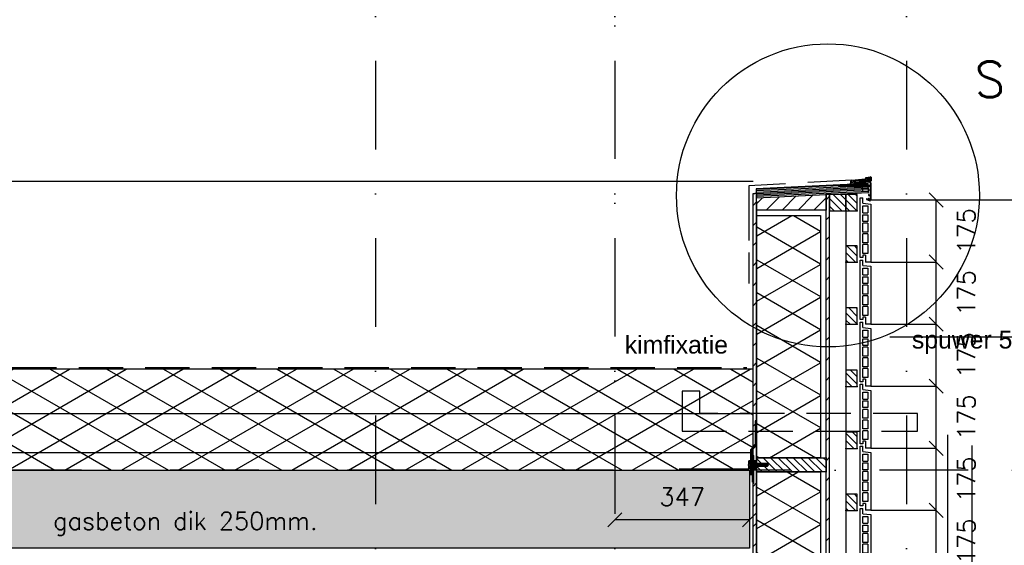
# Model space of a CAD drawing. Extents: x 151406 to 360561, y 44436 to 197234.
# Tile 44 of 57: x 164686 to 167463, y 106084 to 107566. Entities that reach past the tile are written whole.
import ezdxf
from ezdxf.enums import TextEntityAlignment as Align

# ---------------------------------------------------------------- set-up
doc = ezdxf.new("R2010")
doc.units = 0
doc.header["$LTSCALE"] = 20
doc.header["$MEASUREMENT"] = 0
doc.header["$PDSIZE"] = -1
for name, pattern in [('CENTER', [5.421053, 3.388158, -0.677632, 0.677632, -0.677632]), ('DASHDOT', [25, 12.5, -6.25, 0, -6.25]), ('DD1', [2.66667, 1.66667, -0.5, 0, -0.5]), ('HIDDEN', [9.375, 6.25, -3.125])]:
    doc.linetypes.add(name, pattern=pattern)
doc.layers.get('0').update_dxf_attribs({"linetype": 'CONTINUOUS'})
doc.layers.get('DEFPOINTS').update_dxf_attribs({"linetype": 'CONTINUOUS'})
for name, color, linetype in [('_DETAILNUMMERS', 4, 'CONTINUOUS'), ('_DETAILNUMMERSTEKST', 4, 'CONTINUOUS'), ('A--A21--_F-23-', 9, 'CONTINUOUS'), ('A--A23--_F--3-', 9, 'CONTINUOUS'), ('A--A25--_F--3-', 9, 'CONTINUOUS'), ('A--A42--_F--3-', 9, 'CONTINUOUS'), ('A--A42--_F-23-', 9, 'CONTINUOUS'), ('A--L13D3_VLOEREN', 3, 'CONTINUOUS'), ('A--L21--', 3, 'CONTINUOUS'), ('A--L21--_F-23-', 4, 'CONTINUOUS'), ('A--L21D1_BUITENWAND', 1, 'CONTINUOUS'), ('A--L21D2_BUITENWAND', 2, 'CONTINUOUS'), ('A--L21D3_BUITENWAND', 3, 'CONTINUOUS'), ('A--L21DC1_BUITENWAND', 1, 'HIDDEN'), ('A--L25--', 7, 'CONTINUOUS'), ('A--L25--_F-23-', 7, 'CONTINUOUS'), ('A--L27DC4_DAKEN', 4, 'HIDDEN'), ('A--L31--', 2, 'CONTINUOUS'), ('A--L35--', 7, 'CONTINUOUS'), ('A--L35--_F-23-', 7, 'CONTINUOUS'), ('A--L351-_F-23-', 7, 'CONTINUOUS'), ('A--L42--', 7, 'CONTINUOUS'), ('A--L42--_F--3-', 7, 'CONTINUOUS'), ('A--L42--_F-23-', 7, 'CONTINUOUS'), ('A--L47', 7, 'CONTINUOUS'), ('A--M$1A-_F123-', 1, 'CONTINUOUS'), ('A--T$1A-_F123_20', 1, 'CONTINUOUS'), ('A--T01A-25_TEKST', 2, 'CONTINUOUS'), ('STRAMIEN', 8, 'DD1'), ('X--LR---_CP', 7, 'CONTINUOUS')]:
    doc.layers.add(name, color=color, linetype=linetype)
doc.styles.add('ALFA-0_25', font='ROMANS')
doc.styles.add('EB2', font='ARIAL.TTF')
doc.styles.add('HIEMSTRA', font='romans.shx')
doc.dimstyles.new('STANDARD$0', dxfattribs={"dimscale": 50, "dimtxt": 2.5, "dimasz": 2, "dimexe": 2, "dimexo": 0, "dimgap": 2, "dimtad": 1, "dimdec": 0, "dimzin": 0, "dimdsep": 46, "dimtxsty": 'ALFA-0_25', "dimblk1": 'OBLIQUE', "dimblk2": 'OBLIQUE', "dimsah": 1, "dimcen": -3, "dimdle": 2, "dimclrd": 1, "dimclre": 1, "dimclrt": 2, "dimadec": 0, "dimazin": 0, "dimtfac": 0.666667, "dimtofl": 0, "dimtmove": 2, "dimatfit": 3, "dimldrblk": 'OBLIQUE', "dimfxl": 0, "dimtvp": 0.833333, "dimtolj": 1, "dimtzin": 0, "dimarcsym": 0})
pattern_1 = [(45, (0, 0), (-10.6066, 10.6066), [])]

# ---------------------------------------------------------------- blocks, each defined once
blk = doc.blocks.new('_OBLIQUE')
at = {"color": 0, "linetype": 'ByBlock'}
blk.add_line((-0.5, -0.5), (0.5, 0.5), dxfattribs=at)
blk = doc.blocks.new('*D261')
at = {"color": 1, "linetype": 'ByBlock'}
for p, q in [((167086.2, 106182.9), (167270.8, 106182.9)), ((167270.8, 106007.9), (167270.8, 106182.9)), ((167086.2, 106007.9), (167270.8, 106007.9))]:
    blk.add_line(p, q, dxfattribs=at)
at = {"layer": 'DEFPOINTS', "color": 0, "linetype": 'ByBlock'}
for p in [(167086.2, 106182.9), (167270.8, 106182.9), (167086.2, 106007.9)]:
    blk.add_point(p, dxfattribs=at)
at = {"color": 1, "linetype": 'ByBlock', "xscale": 40, "yscale": 40, "zscale": 40}
for p, rotation in [((167270.8, 106182.9), 90), ((167270.8, 106007.9), 270)]:
    blk.add_blockref('_OBLIQUE', p, dxfattribs=dict(at, rotation=rotation))
at = {"color": 2, "linetype": 'ByBlock', "insert": (167355.8, 106095.4), "char_height": 50, "attachment_point": 5, "rotation": 90, "style": 'ALFA-0_25'}
blk.add_mtext('\\A1;175', dxfattribs=at)
blk = doc.blocks.new('*D262')
at = {"color": 1, "linetype": 'ByBlock'}
for p, q in [((167086.2, 106707.9), (167270.8, 106707.9)), ((167270.8, 106532.9), (167270.8, 106707.9)), ((167086.2, 106532.9), (167270.8, 106532.9))]:
    blk.add_line(p, q, dxfattribs=at)
at = {"layer": 'DEFPOINTS', "color": 0, "linetype": 'ByBlock'}
for p in [(167086.2, 106707.9), (167270.8, 106707.9), (167086.2, 106532.9)]:
    blk.add_point(p, dxfattribs=at)
at = {"color": 1, "linetype": 'ByBlock', "xscale": 40, "yscale": 40, "zscale": 40}
for p, rotation in [((167270.8, 106707.9), 90), ((167270.8, 106532.9), 270)]:
    blk.add_blockref('_OBLIQUE', p, dxfattribs=dict(at, rotation=rotation))
at = {"color": 2, "linetype": 'ByBlock', "insert": (167355.8, 106620.4), "char_height": 50, "attachment_point": 5, "rotation": 90, "style": 'ALFA-0_25'}
blk.add_mtext('\\A1;175', dxfattribs=at)
blk = doc.blocks.new('*D263')
at = {"color": 1, "linetype": 'ByBlock'}
for p, q in [((167086.2, 106357.9), (167270.8, 106357.9)), ((167270.8, 106182.9), (167270.8, 106357.9)), ((167086.2, 106182.9), (167270.8, 106182.9))]:
    blk.add_line(p, q, dxfattribs=at)
at = {"layer": 'DEFPOINTS', "color": 0, "linetype": 'ByBlock'}
for p in [(167086.2, 106357.9), (167270.8, 106357.9), (167086.2, 106182.9)]:
    blk.add_point(p, dxfattribs=at)
at = {"color": 1, "linetype": 'ByBlock', "xscale": 40, "yscale": 40, "zscale": 40}
for p, rotation in [((167270.8, 106357.9), 90), ((167270.8, 106182.9), 270)]:
    blk.add_blockref('_OBLIQUE', p, dxfattribs=dict(at, rotation=rotation))
at = {"color": 2, "linetype": 'ByBlock', "insert": (167355.8, 106270.4), "char_height": 50, "attachment_point": 5, "rotation": 90, "style": 'ALFA-0_25'}
blk.add_mtext('\\A1;175', dxfattribs=at)
blk = doc.blocks.new('*D264')
at = {"color": 1, "linetype": 'ByBlock'}
for p, q in [((167086.2, 106532.9), (167270.8, 106532.9)), ((167270.8, 106357.9), (167270.8, 106532.9)), ((167086.2, 106357.9), (167270.8, 106357.9))]:
    blk.add_line(p, q, dxfattribs=at)
at = {"layer": 'DEFPOINTS', "color": 0, "linetype": 'ByBlock'}
for p in [(167086.2, 106532.9), (167270.8, 106532.9), (167086.2, 106357.9)]:
    blk.add_point(p, dxfattribs=at)
at = {"color": 1, "linetype": 'ByBlock', "xscale": 40, "yscale": 40, "zscale": 40}
for p, rotation in [((167270.8, 106532.9), 90), ((167270.8, 106357.9), 270)]:
    blk.add_blockref('_OBLIQUE', p, dxfattribs=dict(at, rotation=rotation))
at = {"color": 2, "linetype": 'ByBlock', "insert": (167355.8, 106445.4), "char_height": 50, "attachment_point": 5, "rotation": 90, "style": 'ALFA-0_25'}
blk.add_mtext('\\A1;175', dxfattribs=at)
blk = doc.blocks.new('Q031612A')
at = {"layer": 'A--L35--_F-23-', "color": 1, "linetype": 'Continuous'}
for points in [[(0, 0), (0, 11), (-4.5, 11), (-5, 10.5), (-5, -10.5), (-4.5, -11), (0, -11), (0, -4.7), (-4.5, -4.7), (0, -4.7), (0, -11), (-4.5, -11), (-5, -10.5), (-5, -4.2), (-4.5, -4.7), (-5, -5.2)], [(-5, 4.4), (-4.5, 4.9), (-5, 5.4)], [(-4.5, 4.9), (0, 4.9), (0, -4.7)], [(1.7, 4.5), (0.6, -4.4)], [(0.6, 4.5), (0.6, -4.4)], [(3.2, 4.5), (2.1, -4.4)], [(4.7, 4.5), (3.6, -4.4)], [(6.2, 4.5), (5.1, -4.4)], [(7.7, 4.5), (6.6, -4.4)], [(9.2, 4.5), (8.1, -4.4)], [(10.7, 4.5), (9.6, -4.4)], [(12.3, 4.5), (11.2, -4.4)], [(13.8, 4.5), (12.7, -4.4)], [(15.3, 4.5), (14.2, -4.4)], [(16.8, 4.5), (15.7, -4.4)], [(18.3, 4.5), (17.2, -4.4)], [(19.8, 4.5), (18.7, -4.4)], [(21.3, 4.5), (20.2, -4.4)], [(22.8, 4.5), (21.7, -4.4)], [(24.3, 4.5), (23.2, -4.4)], [(25.9, 4.5), (24.8, -4.4)], [(27.4, 4.5), (26.3, -4.4)], [(28.9, 4.5), (27.8, -4.4)], [(30.4, 4.5), (29.3, -4.4)], [(31.9, 4.5), (30.8, -4.4)], [(33.4, 4.5), (32.3, -4.4)], [(34.9, 4.5), (33.8, -4.4)], [(36.4, 4.5), (35.3, -4.4)], [(37.9, 4.5), (36.8, -4.4)], [(39.5, 4.5), (38.4, -4.4)], [(41, 4.5), (39.9, -4.4)], [(42.5, 4.5), (41.4, -4.4)], [(44, 4.5), (42.9, -4.4)], [(45.5, 4.5), (44.4, -4.4)], [(47, 4.5), (45.9, -4.4)], [(47.6, -2.8), (47.5, -4.1)]]:
    blk.add_lwpolyline(points, dxfattribs=at)
blk.add_lwpolyline([(47.6, 4), (47.1, 4.5), (0, 4.5), (0, -4.4), (47.1, -4.4), (47.6, -3.9)], close=True, dxfattribs=at)
at = {"layer": 'A--L351-_F-23-', "color": 1, "linetype": 'DASHDOT'}
blk.add_lwpolyline([(-7.9, 0), (51.6, 0)], dxfattribs=at)
at = {"layer": 'X--LR---_CP', "color": 1, "linetype": 'DASHDOT'}
blk.add_point((0, 0), dxfattribs=at)
blk.add_point((0, 0), dxfattribs=at)
blk.add_point((0, 0), dxfattribs=at)
blk = doc.blocks.new('Q031611-')
at = {"layer": 'A--L35--_F-23-', "color": 1, "linetype": 'Continuous'}
for points in [[(5, 5.4), (5, 10.5), (4.5, 11), (0.5, 11), (0, 10.5), (0, 5.4), (0.5, 4.9), (4.5, 4.9), (5, 5.4), (5, 4.4), (4.5, 4.9), (5, 4.4), (5, -4.2), (4.5, -4.7), (0.5, -4.7), (0, -5.2), (0, -10.5), (0.5, -11), (4.5, -11), (5, -10.5), (5, -4.2), (4.5, -4.7), (5, -5.2), (4.5, -4.7), (0.5, -4.7), (0, -4.2), (0, -5.2), (0, 4.4), (0.5, 4.9), (0, 5.4), (0, 4.4)], [(0, 4.4), (0, -4.7)]]:
    blk.add_lwpolyline(points, dxfattribs=at)
at = {"layer": 'X--LR---_CP', "color": 1, "linetype": 'Continuous'}
blk.add_point((0, 0), dxfattribs=at)
blk.add_point((0, 0), dxfattribs=at)
blk.add_point((0, 0), dxfattribs=at)
blk = doc.blocks.new('*D267')
at = {"color": 1, "linetype": 'ByBlock'}
for p, q in [((167161, 107057.9), (167581.9, 107057.9)), ((167581.9, 105307.9), (167581.9, 107057.9)), ((167161, 105307.9), (167581.9, 105307.9))]:
    blk.add_line(p, q, dxfattribs=at)
at = {"layer": 'DEFPOINTS', "color": 0, "linetype": 'ByBlock'}
for p in [(167161, 107057.9), (167581.9, 107057.9), (167161, 105307.9)]:
    blk.add_point(p, dxfattribs=at)
at = {"color": 1, "linetype": 'ByBlock', "xscale": 40, "yscale": 40, "zscale": 40}
for p, rotation in [((167581.9, 107057.9), 90), ((167581.9, 105307.9), 270)]:
    blk.add_blockref('_OBLIQUE', p, dxfattribs=dict(at, rotation=rotation))
at = {"color": 2, "linetype": 'ByBlock', "insert": (167516.9, 106182.9), "char_height": 50, "attachment_point": 5, "rotation": 90, "style": 'ALFA-0_25'}
blk.add_mtext('\\A1;10 stenen a 175', dxfattribs=at)
blk = doc.blocks.new('*D268')
at = {"color": 1, "linetype": 'ByBlock'}
for p, q in [((167086.2, 106882.9), (167270.8, 106882.9)), ((167270.8, 106707.9), (167270.8, 106882.9)), ((167086.2, 106707.9), (167270.8, 106707.9))]:
    blk.add_line(p, q, dxfattribs=at)
at = {"layer": 'DEFPOINTS', "color": 0, "linetype": 'ByBlock'}
for p in [(167086.2, 106882.9), (167270.8, 106882.9), (167086.2, 106707.9)]:
    blk.add_point(p, dxfattribs=at)
at = {"color": 1, "linetype": 'ByBlock', "xscale": 40, "yscale": 40, "zscale": 40}
for p, rotation in [((167270.8, 106882.9), 90), ((167270.8, 106707.9), 270)]:
    blk.add_blockref('_OBLIQUE', p, dxfattribs=dict(at, rotation=rotation))
at = {"color": 2, "linetype": 'ByBlock', "insert": (167355.8, 106795.4), "char_height": 50, "attachment_point": 5, "rotation": 90, "style": 'ALFA-0_25'}
blk.add_mtext('\\A1;175', dxfattribs=at)
blk = doc.blocks.new('*D269')
at = {"color": 1, "linetype": 'ByBlock'}
for p, q in [((167086.2, 106707.9), (167270.8, 106707.9)), ((167270.8, 106532.9), (167270.8, 106707.9)), ((167086.2, 106532.9), (167270.8, 106532.9))]:
    blk.add_line(p, q, dxfattribs=at)
at = {"layer": 'DEFPOINTS', "color": 0, "linetype": 'ByBlock'}
for p in [(167086.2, 106707.9), (167270.8, 106707.9), (167086.2, 106532.9)]:
    blk.add_point(p, dxfattribs=at)
at = {"color": 1, "linetype": 'ByBlock', "xscale": 40, "yscale": 40, "zscale": 40}
for p, rotation in [((167270.8, 106707.9), 90), ((167270.8, 106532.9), 270)]:
    blk.add_blockref('_OBLIQUE', p, dxfattribs=dict(at, rotation=rotation))
at = {"color": 2, "linetype": 'ByBlock', "insert": (167355.8, 106620.4), "char_height": 50, "attachment_point": 5, "rotation": 90, "style": 'ALFA-0_25'}
blk.add_mtext('\\A1;175', dxfattribs=at)
blk = doc.blocks.new('*D270')
at = {"color": 1, "linetype": 'ByBlock'}
for p, q in [((167086.2, 107057.9), (167270.8, 107057.9)), ((167270.8, 106882.9), (167270.8, 107057.9)), ((167086.2, 106882.9), (167270.8, 106882.9))]:
    blk.add_line(p, q, dxfattribs=at)
at = {"layer": 'DEFPOINTS', "color": 0, "linetype": 'ByBlock'}
for p in [(167086.2, 107057.9), (167270.8, 107057.9), (167086.2, 106882.9)]:
    blk.add_point(p, dxfattribs=at)
at = {"color": 1, "linetype": 'ByBlock', "xscale": 40, "yscale": 40, "zscale": 40}
for p, rotation in [((167270.8, 107057.9), 90), ((167270.8, 106882.9), 270)]:
    blk.add_blockref('_OBLIQUE', p, dxfattribs=dict(at, rotation=rotation))
at = {"color": 2, "linetype": 'ByBlock', "insert": (167355.8, 106970.4), "char_height": 50, "attachment_point": 5, "rotation": 90, "style": 'ALFA-0_25'}
blk.add_mtext('\\A1;175', dxfattribs=at)
blk = doc.blocks.new('NH40_196')
at = {"layer": 'A--A25--_F--3-'}
h = blk.add_hatch(dxfattribs=at)
h.set_pattern_fill('ALFALINE', color=256, scale=15, style=0, pattern_type=2)
h.set_pattern_definition([(45, (-6, 0), (-10.6066, 10.6066), [])])
h.paths.add_polyline_path([(0, 0), (0, 196), (40, 196), (40, 0)])
at = {"layer": 'A--L25--_F-23-', "color": 2, "linetype": 'Continuous'}
blk.add_lwpolyline([(0, 0), (0, 196), (40, 196), (40, 0)], close=True, dxfattribs=at)
at = {"layer": 'X--LR---_CP'}
for p in [(0, 0), (0, 0), (40, 0)]:
    blk.add_point(p, dxfattribs=at)
blk = doc.blocks.new('*U958')
at = {"layer": 'A--A42--_F-23-', "linetype": 'Continuous'}
h = blk.add_hatch(dxfattribs=at)
h.set_pattern_fill('ALFALINE', color=256, scale=40, style=0)
h.set_pattern_definition([(45, (-166759.265, -102755.898), (-28.284271, 28.284271), [])])
h.paths.add_polyline_path([(0, 0), (-5, 0), (-5, 4320), (0, 4320), (5, 4320), (5, 0)])
at = {"layer": 'A--L42--_F-23-', "color": 2, "linetype": 'Continuous'}
for points in [[(0, 0), (-5, 0), (-5, 4320), (0, 4320)], [(0, 0), (5, 0), (5, 4320), (0, 4320)]]:
    blk.add_lwpolyline(points, dxfattribs=at)
blk = doc.blocks.new('E100606D_8713350')
at = {"color": 0}
blk.add_lwpolyline([(17.9, 1.6), (20.2, 1.6), (20, 1.8, -0.57735), (20.2, 2.1), (21.5, 2.1), (22.8, 2.1, -0.57735), (23, 1.8), (22.9, 1.6), (25.2, 1.6), (25, 1.8, -0.57735), (25.2, 2.1), (26.5, 2.1), (27.8, 2.1, -0.57735), (28, 1.8), (27.9, 1.6), (30.2, 1.6), (30, 1.8, -0.57735), (30.2, 2.1), (31.5, 2.1), (32.8, 2.1, -0.57735), (33, 1.8), (32.9, 1.6), (35.2, 1.6), (35, 1.8, -0.57735), (35.2, 2.1), (36.5, 2.1), (37.8, 2.1, -0.57735), (38, 1.8), (37.9, 1.6), (40.2, 1.6), (40, 1.8, -0.57735), (40.2, 2.1), (41.5, 2.1), (42.8, 2.1, -0.57735), (43, 1.8), (42.9, 1.6), (45.2, 1.6), (45, 1.8, -0.57735), (45.2, 2.1), (46.5, 2.1), (47.8, 2.1, -0.57735), (48, 1.8), (47.9, 1.6), (50.2, 1.6), (50, 1.8, -0.57735), (50.2, 2.1), (51.5, 2.1), (52.8, 2.1, -0.57735), (53, 1.8), (52.9, 1.6), (55.2, 1.6), (55, 1.8, -0.57735), (55.2, 2.1), (56.5, 2.1), (57.8, 2.1, -0.57735), (58, 1.8), (57.9, 1.6), (60.2, 1.6), (60, 1.8, -0.57735), (60.2, 2.1), (61.5, 2.1), (62.8, 2.1, -0.57735), (63, 1.8), (62.9, 1.6), (65.2, 1.6), (65, 1.8, -0.57735), (65.2, 2.1), (66.5, 2.1), (67.8, 2.1, -0.57735), (68, 1.8), (67.9, 1.6), (70.2, 1.6), (70, 1.8, -0.57735), (70.2, 2.1), (71.5, 2.1), (72.8, 2.1, -0.57735), (73, 1.8), (72.9, 1.6), (78.3, 0.6, -0.912623), (78.3, 0.1), (-5.3, 0.1, 0.414214), (-5.8, -0.4), (-5.8, -1.4, -0.414214), (-6.3, -1.9, -0.414214), (-6.8, -1.4), (-6.8, -0.4, 0.414214), (-7.3, 0.1), (-9.5, 0.1, 0.414214), (-10, -0.4), (-10, -24.7, 0.414214), (-9.5, -25.2), (-7.3, -25.2, 0.414214), (-6.8, -24.7), (-6.8, -23.7, -0.414214), (-6.3, -23.2, -0.414214), (-5.8, -23.7), (-5.8, -25.7, -0.414214), (-6.3, -26.2), (-9.5, -26.2, 0.414214), (-10, -26.7), (-10, -38.7, 0.534511), (-9.3, -39.1), (-1, -35.7, -0.534511), (0, -36.4, -0.303347), (-0.4, -37.1), (-9.4, -40.8, -0.534511), (-11.5, -39.4), (-11.5, 12.6, -0.414214), (-10, 14.1), (0, 14.1, -0.414214), (0.5, 13.6), (0.5, 13.1, -0.414214), (0, 12.6), (-9.5, 12.6, 0.414214), (-10, 12.1), (-10, 2.6, 0.414214), (-9.5, 2.1), (-8.5, 2.1), (-7.2, 2.1, -0.57735), (-7, 1.8), (-7.1, 1.6), (-4.8, 1.6), (-5, 1.8, -0.57735), (-4.8, 2.1), (-3.5, 2.1), (-2.2, 2.1, -0.57735), (-2, 1.8), (-2.1, 1.6), (0.2, 1.6), (0, 1.8, -0.57735), (0.2, 2.1), (1.5, 2.1), (2.8, 2.1, -0.57735), (3, 1.8), (2.9, 1.6), (5.2, 1.6), (5, 1.8, -0.57735), (5.2, 2.1), (6.5, 2.1), (7.8, 2.1, -0.57735), (8, 1.8), (7.9, 1.6), (10.2, 1.6), (10, 1.8, -0.57735), (10.2, 2.1), (11.5, 2.1), (12.8, 2.1, -0.57735), (13, 1.8), (12.9, 1.6), (15.2, 1.6), (15, 1.8, -0.57735), (15.2, 2.1), (16.5, 2.1), (17.8, 2.1, -0.57735), (18, 1.8)], format="xyb", close=True, dxfattribs=at)
blk = doc.blocks.new('ARGETON175')
at = {"layer": 'A--L21D3_BUITENWAND'}
for p, q in [((0, 168), (-8, 168)), ((-8, 153), (-8, 168)), ((0, 0), (0, 168)), ((-8, 153), (-30, 150.5)), ((-30, 150.5), (-30, -12.5)), ((-22, 145.5), (-22, 126)), ((-8, 145.5), (-22, 145.5)), ((-8, 126), (-8, 145.5)), ((-8, 126), (-22, 126)), ((-8, 121), (-22, 121)), ((-22, 121), (-22, 102)), ((-8, 102), (-8, 121)), ((-22, 102), (-8, 102)), ((-22, 97), (-22, 72)), ((-22, 97), (-8, 97)), ((-8, 72), (-8, 97)), ((-22, 72), (-8, 72)), ((-22, 67), (-22, 42)), ((-22, 67), (-8, 67)), ((-8, 42), (-8, 67)), ((-22, 42), (-8, 42)), ((-22, 37), (-22, 12)), ((-22, 37), (-8, 37)), ((-8, 12), (-8, 37)), ((-22, 12), (-8, 12)), ((-15, 7), (-15, -12.5)), ((-15, 7), (-8, 7)), ((-8, 7), (-8, 0)), ((-8, 0), (0, 0)), ((-30, -12.5), (-15, -12.5))]:
    blk.add_line(p, q, dxfattribs=at)
blk = doc.blocks.new('Q020261-')
at = {"layer": 'A--A25--_F--3-'}
h = blk.add_hatch(dxfattribs=at)
h.set_pattern_fill('ALFALINE', color=256, scale=15, style=0, pattern_type=2)
h.set_pattern_definition(pattern_1)
h.paths.add_polyline_path([(0, 0), (0, 46), (46, 46), (46, 0)])
at = {"layer": 'A--L25--_F-23-', "color": 2, "linetype": 'Continuous'}
blk.add_lwpolyline([(0, 0), (0, 46), (46, 46), (46, 0)], close=True, dxfattribs=at)
at = {"layer": 'X--LR---_CP'}
for p in [(0, 0), (0, 0), (46, 0)]:
    blk.add_point(p, dxfattribs=at)
blk = doc.blocks.new('HOUT46X32')
at = {"layer": 'A--A25--_F--3-'}
h = blk.add_hatch(dxfattribs=at)
h.set_pattern_fill('ALFALINE', color=256, scale=15, style=0, pattern_type=2)
h.set_pattern_definition(pattern_1)
h.paths.add_polyline_path([(0, 0), (0, 46), (32, 46), (32, 0)])
at = {"layer": 'A--L25--_F-23-', "color": 2, "linetype": 'Continuous'}
blk.add_lwpolyline([(0, 0), (0, 46), (32, 46), (32, 0)], close=True, dxfattribs=at)
at = {"layer": 'X--LR---_CP'}
for p in [(0, 0), (0, 0), (32, 0)]:
    blk.add_point(p, dxfattribs=at)
blk = doc.blocks.new('*U956')
at = {"layer": 'A--A42--_F-23-', "linetype": 'Continuous'}
h = blk.add_hatch(dxfattribs=at)
h.set_pattern_fill('ALFALINE', color=256, scale=40, style=0)
h.set_pattern_definition([(45, (-166965.22, -102755.898), (-28.284271, 28.284271), [])])
h.paths.add_polyline_path([(0, 0), (-5, 0), (-5, 4318), (0, 4318), (5, 4318), (5, 0)])
at = {"layer": 'A--L42--_F-23-', "color": 2, "linetype": 'Continuous'}
for points in [[(0, 0), (-5, 0), (-5, 4318), (0, 4318)], [(0, 0), (5, 0), (5, 4318), (0, 4318)]]:
    blk.add_lwpolyline(points, dxfattribs=at)
blk = doc.blocks.new('*D450')
at = {"layer": 'A--M$1A-_F123-', "color": 1, "lineweight": -2}
for p, q in [((166364.3, 106156.6), (166364.3, 106155.9)), ((166744.3, 106155.9), (166364.3, 106155.9)), ((166744.3, 106156.6), (166744.3, 106155.9))]:
    blk.add_line(p, q, dxfattribs=at)
at = {"layer": 'DEFPOINTS', "color": 0}
for p in [(166364.3, 106156.6), (166364.3, 106155.9), (166744.3, 106156.6)]:
    blk.add_point(p, dxfattribs=at)
at = {"layer": 'A--M$1A-_F123-', "color": 1, "lineweight": -2, "xscale": 40, "yscale": 40, "zscale": 40, "rotation": 180}
blk.add_blockref('_OBLIQUE', (166364.3, 106155.9), dxfattribs=at)
at = {"layer": 'A--M$1A-_F123-', "color": 1, "lineweight": -2, "xscale": 40, "yscale": 40, "zscale": 40}
blk.add_blockref('_OBLIQUE', (166744.3, 106155.9), dxfattribs=at)
at = {"layer": 'A--M$1A-_F123-', "color": 2, "insert": (166554.3, 106220.9), "char_height": 50, "attachment_point": 5, "style": 'ALFA-0_25'}
blk.add_mtext('\\A1;347', dxfattribs=at)

msp = doc.modelspace()

# ---------------------------------------------------------------- hatches: boundary and pattern name
at = {"layer": 'A--A21--_F-23-'}
h = msp.add_hatch(dxfattribs=at)
h.set_pattern_fill('ALFAISO', color=256, scale=80, angle=270, style=0, pattern_type=2)
h.set_pattern_definition([(210, (279186.14, 3462), (-40, 69.282032), []), (150, (279186.14, 3462), (40, 69.282032), [])])
h.paths.add_polyline_path([(166764.721, 107014.4), (166944.721, 107014.4), (166944.721, 106331.263), (166764.721, 106331.263)])
h = msp.add_hatch(dxfattribs=at)
h.set_pattern_fill('ALFAISO', color=256, scale=80, angle=270, style=0, pattern_type=2)
h.set_pattern_definition([(330, (24398.95, 10540), (40, 69.282032), []), (30, (24398.95, 10540), (-40, 69.282032), [])])
h.paths.add_polyline_path([(158847.765, 106295.898), (166754.265, 106295.898), (166754.265, 106580.648), (158847.765, 106580.648)])
h = msp.add_hatch(dxfattribs=at)
h.set_pattern_fill('ALFAISO', color=256, scale=80, angle=270, style=0, pattern_type=2)
h.set_pattern_definition([(210, (279186.14, 2728.635), (-40, 69.282032), []), (150, (279186.14, 2728.635), (40, 69.282032), [])])
h.paths.add_polyline_path([(166764.721, 106291.263), (166944.721, 106291.263), (166944.721, 105377.898), (166764.721, 105377.898)])
at = {"layer": 'A--A23--_F--3-'}
h = msp.add_hatch(dxfattribs=at)
h.set_pattern_fill('ALFABET', color=256, scale=20, angle=1, style=0, pattern_type=2)
h.set_pattern_definition([(46, (44346.57, 100), (-86.32078, 83.359004), []), (51, (44346.57, 100), (143.64922, -10.04493), [15, -165]), (356, (44346.57, 100), (-30.37155, 149.9312), [12, -132]), (101.4514, (44358.54, 99.16), (113.27778, 139.88618), [12.74804, -140.22842]), (47.1842, (44345.87, 140), (213.99344, -29.37358), [22.5, -247.5]), (97.6356, (44363.7, 137.55), (183.50393, 198.05632), [19.12206, -210.3426]), (352.1842, (44345.87, 140), (183.50378, 198.05647), [18, -198]), (22, (44366.04, 130.34), (120.76856, -78.42802), [15, -165]), (327, (44366.04, 130.34), (46.12453, 145.85721), [12, -132]), (72.4514, (44376.1, 123.81), (166.89315, 67.42906), [12.74804, -140.22842]), (38.5, (44346.567, 100), (1.269641, 66.611074), [0, -130.4, 0, -134, 0, -132.5]), (8.5, (44346.57, 100), (51.229207, 79.788568), [0, -76.4, 0, -127.4, 0, -50.5]), (328.5, (44301.974, 99.22), (106.826954, -2.64699), [0, -50, 0, -156, 0, -207]), (318.5, (44281.98, 98.87), (116.270055, 22.05355), [0, -65, 0, -103.6, 0, -147]), (318.5, (44281.98, 98.87), (116.270055, 22.05355), [0, -65, 0, -103.6, 0, -147])])
h.paths.add_polyline_path([(166744.265, 106295.898), (166744.265, 106075.898), (158857.765, 106075.898), (158857.765, 106295.898)])
at = {"layer": 'A--A25--_F--3-'}
h = msp.add_hatch(dxfattribs=at)
h.set_pattern_fill('ANSI31', color=256, scale=10, angle=90, style=0)
h.set_pattern_definition([(45, (148467.84, 93779.83), (22.45064, -22.45064), [])])
h.paths.add_polyline_path([(166960.22, 107029.398), (166764.18, 107029.444), (166764.22, 107063.398), (166960.22, 107073.398)])
at = {"layer": 'A--A42--_F--3-'}
h = msp.add_hatch(dxfattribs=at)
h.set_pattern_fill('ALFALINE', color=256, scale=4, angle=132.313203, style=0, pattern_type=2)
h.set_pattern_definition([(2.6868, (166875.07, 107085.4984), (0.187505, -3.9956), [])])
h.paths.add_polyline_path([(167079.435, 107084.999), (167078.545, 107103.978), (166763.283, 107089.184), (166764.173, 107070.205), (166764.455, 107064.211), (167079.717, 107079.006)])

# ---------------------------------------------------------------- linework, layer by layer
at = {"color": 0}
for p, q in [((167070.411, 107117.076), (167072.74, 107119.405)), ((167071.018, 107115.774), (167075.804, 107120.56)), ((167071.445, 107120.533), (167072.542, 107121.629)), ((167072.343, 107120.257), (167071.604, 107120.192)), ((167072.542, 107121.629), (167085.974, 107122.804)), ((167075.804, 107120.56), (167085.168, 107121.379)), ((167080.099, 107117.697), (167077.047, 107114.645)), ((167077.389, 107116.966), (167081.148, 107120.725)), ((167080.294, 107117.892), (167078.587, 107116.185)), ((167081.104, 107109.98), (167080.44, 107117.573)), ((167084.382, 107121.008), (167081.148, 107120.725)), ((167081.148, 107109.439), (167081.148, 107117.538)), ((167082.548, 107118.84), (167085.397, 107119.566)), ((167082.548, 107110.109), (167082.548, 107118.84)), ((167082.711, 107117.252), (167082.711, 107118.471)), ((167083.053, 107118.612), (167084.858, 107116.807)), ((167085.489, 107119.901), (167084.382, 107121.008)), ((167085.711, 107117.161), (167085.711, 107120.881)), ((167087.061, 107121.808), (167087.061, 107111.608)), ((167029.101, 107105.208), (167030.061, 107106.168)), ((167029.101, 107104.507), (167029.101, 107105.208)), ((167032.153, 107106.351), (167029.955, 107104.153)), ((167029.965, 107099.112), (167032.132, 107101.279)), ((167030.061, 107110.325), (167033.271, 107113.827)), ((167030.061, 107106.168), (167030.061, 107110.325)), ((167031.848, 107098.429), (167030.248, 107098.429)), ((167033.911, 107112.528), (167031.411, 107109.8)), ((167031.411, 107109.8), (167031.411, 107108.187)), ((167032.762, 107099.929), (167031.848, 107099.015)), ((167031.848, 107099.015), (167031.848, 107098.429)), ((167049.386, 107098.429), (167031.848, 107098.429)), ((167031.955, 107107.689), (167036.085, 107108.05)), ((167032.132, 107101.279), (167046.677, 107102.552)), ((167035.421, 107106.637), (167032.153, 107106.351)), ((167047.762, 107101.241), (167032.762, 107099.929)), ((167033.271, 107113.827), (167070.411, 107117.076)), ((167071.018, 107115.774), (167033.911, 107112.528)), ((167035.311, 107108.986), (167036.273, 107110.36)), ((167035.398, 107107.99), (167035.311, 107108.986)), ((167036.395, 107108.077), (167035.398, 107107.99)), ((167036.324, 107107.539), (167035.421, 107106.637)), ((167036.918, 107102.099), (167036.395, 107108.077)), ((167041.605, 107102.509), (167036.918, 107102.099)), ((167037.737, 107111.205), (167040.821, 107111.475)), ((167040.821, 107111.475), (167056.76, 107112.87)), ((167041.605, 107102.509), (167040.821, 107111.475)), ((167043.598, 107102.684), (167041.605, 107102.509)), ((167054.942, 107110.703), (167042.987, 107109.657)), ((167043.598, 107102.684), (167042.987, 107109.657)), ((167045.987, 107102.893), (167043.598, 107102.684)), ((167045.271, 107105.556), (167046.833, 107102.851)), ((167080.691, 107108.941), (167045.427, 107105.855)), ((167049.386, 107098.429), (167047.762, 107101.241)), ((167047.817, 107103.945), (167050.194, 107099.829)), ((167068.604, 107106.478), (167048.207, 107104.693)), ((167053.186, 107098.429), (167049.386, 107098.429)), ((167050.194, 107099.829), (167052.724, 107099.829)), ((167052.724, 107099.829), (167053.359, 107098.729)), ((167055.29, 107106.718), (167054.942, 107110.703)), ((167059.275, 107107.067), (167055.29, 107106.718)), ((167056.76, 107112.87), (167060.745, 107113.218)), ((167056.76, 107112.87), (167056.857, 107111.757)), ((167064.827, 107112.455), (167056.857, 107111.757)), ((167056.857, 107111.757), (167059.057, 107109.557)), ((167059.057, 107109.557), (167063.042, 107109.906)), ((167059.057, 107109.557), (167059.275, 107107.067)), ((167064.729, 107113.567), (167060.745, 107113.218)), ((167063.042, 107109.906), (167064.827, 107112.455)), ((167063.26, 107107.415), (167063.042, 107109.906)), ((167067.245, 107107.764), (167063.26, 107107.415)), ((167077.047, 107114.645), (167064.729, 107113.567)), ((167064.827, 107112.455), (167064.729, 107113.567)), ((167066.896, 107111.749), (167078.85, 107112.795)), ((167067.245, 107107.764), (167066.896, 107111.749)), ((167067.875, 107098.729), (167068.365, 107099.579)), ((167071.648, 107098.429), (167068.048, 107098.429)), ((167068.798, 107099.829), (167069.148, 107099.829)), ((167069.148, 107099.829), (167069.148, 107105.98)), ((167070.548, 107106.19), (167070.548, 107099.829)), ((167070.548, 107099.829), (167070.897, 107099.829)), ((167082.944, 107107.732), (167071.004, 107106.688)), ((167071.33, 107099.579), (167071.821, 107098.729)), ((167078.587, 107116.185), (167077.786, 107116.115)), ((167079.199, 107108.81), (167078.85, 107112.795)), ((167080.195, 107108.897), (167079.199, 107108.81)), ((167080.195, 107108.897), (167081.104, 107109.98)), ((167082.548, 107110.109), (167086.848, 107105.809)), ((167082.858, 107116.898), (167085.565, 107114.191)), ((167082.944, 107107.732), (167085.448, 107105.229)), ((167085.448, 107086.929), (167085.448, 107105.229)), ((167085.711, 107111.751), (167085.711, 107113.838)), ((167086.208, 107111.255), (167085.711, 107111.751)), ((167086.848, 107105.809), (167086.848, 107058.629)), ((167079.848, 107085.679), (167079.848, 107085.929)), ((167079.848, 107060.429), (167079.848, 107062.179)), ((167080.348, 107086.429), (167084.948, 107086.429)), ((167085.448, 107085.179), (167080.348, 107085.179)), ((167080.348, 107062.679), (167080.598, 107062.679)), ((167081.098, 107062.179), (167081.098, 107061.179)), ((167085.448, 107061.179), (167085.448, 107085.179)), ((167085.448, 107059.929), (167080.348, 107059.929)), ((167081.098, 107061.179), (167085.448, 107061.179)), ((167085.448, 107059.629), (167085.448, 107059.929))]:
    msp.add_line(p, q, dxfattribs=at)
at = {"color": 0, "linetype": 'CENTER'}
msp.add_line((167060.745, 107113.218), (167063.354, 107083.398), dxfattribs=at)
at = {"color": 0}
for centre, radius, start, end in [((167071.587, 107120.391), 0.2, 135, 275), ((167072.387, 107119.759), 0.5, 315, 95), ((167080.241, 107117.556), 0.2, 5, 135), ((167080.648, 107117.538), 0.5, 0, 135), ((167082.911, 107118.471), 0.2, 45, 180), ((167085.211, 107120.881), 0.5, 0, 95), ((167085.348, 107119.76), 0.2, 284.29436, 45), ((167086.061, 107121.808), 1, 0, 95), ((167029.601, 107104.507), 0.5, 180, 225), ((167029.601, 107104.507), 0.5, 225, 315), ((167030.248, 107098.829), 0.4, 135, 180), ((167030.248, 107098.829), 0.4, 180, 270), ((167031.911, 107108.187), 0.5, 180, 275), ((167036.111, 107107.751), 0.3, 315, 95), ((167037.911, 107109.213), 2, 95, 145), ((167045.444, 107105.656), 0.2, 95, 180), ((167045.444, 107105.656), 0.2, 180, 210), ((167045.943, 107103.391), 0.5, 275, 30), ((167046.659, 107102.751), 0.2, 275, 30), ((167048.25, 107104.195), 0.5, 95, 210), ((167053.186, 107098.629), 0.2, 270, 30), ((167068.048, 107098.629), 0.2, 150, 270), ((167068.798, 107099.329), 0.5, 90, 150), ((167068.648, 107105.98), 0.5, 0, 95), ((167071.048, 107106.19), 0.5, 95, 180), ((167070.897, 107099.329), 0.5, 30, 90), ((167071.648, 107098.629), 0.2, 270, 30), ((167077.742, 107116.613), 0.5, 135, 275), ((167080.648, 107109.439), 0.5, 275, 0), ((167083.211, 107117.252), 0.5, 180, 225), ((167085.211, 107117.161), 0.5, 225, 0), ((167085.211, 107113.838), 0.5, 0, 45), ((167086.561, 107111.608), 0.5, 225, 0), ((167080.348, 107085.929), 0.5, 90, 180), ((167080.348, 107085.679), 0.5, 180, 270), ((167080.348, 107062.179), 0.5, 90, 180), ((167080.598, 107062.179), 0.5, 0, 90), ((167084.948, 107086.929), 0.5, 270, 0), ((167080.348, 107060.429), 0.5, 180, 270), ((167086.648, 107059.629), 1.2, 180, 270), ((167086.648, 107058.629), 0.2, 270, 0)]:
    msp.add_arc(centre, radius, start, end, dxfattribs=at)
at = {"layer": '_DETAILNUMMERS'}
msp.add_circle((166965.568, 107070.736), 427.262, dxfattribs=at)
at = {"layer": 'A--L13D3_VLOEREN'}
for p, q in [((158847.765, 106455.898), (166754.265, 106455.898)), ((158847.765, 106345.898), (166747.265, 106345.898)), ((166752.265, 106261.898), (166752.265, 106337.898)), ((166752.265, 106337.898), (166756.265, 106337.898)), ((166756.265, 106257.898), (166756.265, 106337.898)), ((166546.265, 106299.898), (166742.265, 106299.898)), ((166556.265, 106295.898), (166556.265, 106299.898)), ((166556.265, 106295.898), (166756.265, 106295.898))]:
    msp.add_line(p, q, dxfattribs=at)
msp.add_lwpolyline([(166751.265, 106283.898), (166751.265, 106352.241), (166764.265, 106365.241), (166764.265, 106435.241), (166760.265, 106435.241), (166760.265, 106366.898), (166747.265, 106353.898), (166747.265, 106283.898)], close=True, dxfattribs=at)
at = {"layer": 'A--L21--'}
for points in [[(166764.721, 107014.4), (166944.721, 107014.4), (166944.721, 106331.263), (166764.721, 106331.263)], [(158847.765, 106295.898), (166754.265, 106295.898), (166754.265, 106580.648), (158847.765, 106580.648)], [(166764.721, 106291.263), (166944.721, 106291.263), (166944.721, 105377.898), (166764.721, 105377.898)]]:
    msp.add_lwpolyline(points, close=True, dxfattribs=at)
at = {"layer": 'A--L21--_F-23-', "linetype": 'Continuous'}
msp.add_lwpolyline([(166744.265, 106295.898), (166744.265, 106075.898), (158857.765, 106075.898), (158857.765, 106295.898)], close=True, dxfattribs=at)
at = {"layer": 'A--L21D1_BUITENWAND'}
for p, q in [((158571.979, 107110.664), (166754.265, 107110.664)), ((167302.414, 106395.891, 0.103), (167301.61, 103285.576, 0.103)), ((167372.414, 106003.587, -0.949), (167372.414, 106365.922, 0.103))]:
    msp.add_line(p, q, dxfattribs=at)
at = {"layer": 'A--L21D2_BUITENWAND'}
msp.add_line((167139.804, 106672.276), (172657.029, 106672.276), dxfattribs=at)
at = {"layer": 'A--L21DC1_BUITENWAND'}
msp.add_lwpolyline([(167217.868, 106405.898), (167217.868, 106455.898), (166604.265, 106455.898), (166604.265, 106518.898), (166554.265, 106518.898), (166554.265, 106405.898)], close=True, dxfattribs=at)
at = {"layer": 'A--L25--_F-23-', "color": 2, "linetype": 'Continuous'}
for p, q in [((166960.223, 106980.765), (166960.225, 107073.399)), ((166764.23, 107054.442), (166764.223, 106980.765)), ((166960.223, 106968.527), (166960.224, 107042.162)), ((166950.224, 107029.4), (166764.224, 107029.441))]:
    msp.add_line(p, q, dxfattribs=at)
msp.add_lwpolyline([(166960.22, 107029.398), (166764.18, 107029.444), (166764.22, 107063.398), (166960.22, 107073.398)], close=True, dxfattribs=at)
at = {"layer": 'A--L27DC4_DAKEN'}
for p, q in [((167033.2, 107113.75), (166742.349, 107097.674)), ((166742.349, 107097.674), (166742.349, 106822.279)), ((166742.349, 107068.228), (166742.349, 106822.279))]:
    msp.add_line(p, q, dxfattribs=at)
msp.add_lwpolyline([(158571.968, 107107.705), (158852.576, 107092.195), (158852.309, 106585.567), (166736.81, 106585.648)], dxfattribs=at)
at = {"layer": 'A--L31--'}
msp.add_line((167016.22, 107076.026), (167016.22, 103207.898), dxfattribs=at)
at = {"layer": 'A--L42--_F--3-', "color": 3, "linetype": 'Continuous'}
msp.add_line((166764.455, 107064.211), (167079.717, 107079.006), dxfattribs=at)
msp.add_lwpolyline([(167079.717, 107079.006), (167078.545, 107103.978), (166763.283, 107089.184), (166764.455, 107064.211)], dxfattribs=at)
at = {"layer": 'STRAMIEN', "linetype": 'DASHDOT'}
for p, q in [((165689.265, 109950.716), (165689.265, 90604.885)), ((166364.265, 109950.716), (166364.265, 90604.885)), ((167187.533, 109950.716), (167187.533, 90540.002)), ((166364.265, 109923.943), (166364.265, 90533.497)), ((185864.606, 106295.898), (151406.443, 106295.898))]:
    msp.add_line(p, q, dxfattribs=at)
at = {"layer": 'X--LR---_CP'}
msp.add_point((166960.23, 107039.25), dxfattribs=at)
msp.add_point((166960.23, 107039.25), dxfattribs=at)

# ---------------------------------------------------------------- block references
at = {"xscale": -1}
for p in [(167056.22, 106895.398), (167056.22, 106720.398), (167056.22, 106545.398), (167056.22, 106370.398), (167056.22, 106195.398), (167056.22, 106020.398)]:
    msp.add_blockref('ARGETON175', p, dxfattribs=at)
at = {"layer": 'A--L25--', "xscale": -1}
for name, p in [('Q020261-', (167016.22, 107027.398)), ('HOUT46X32', (167048.22, 107027.398)), ('HOUT46X32', (167048.22, 106882.398)), ('HOUT46X32', (167048.22, 106707.398)), ('HOUT46X32', (167048.22, 106532.398)), ('HOUT46X32', (167048.22, 106357.398)), ('HOUT46X32', (167048.22, 106182.398))]:
    msp.add_blockref(name, p, dxfattribs=at)
at = {"layer": 'A--L25--', "rotation": 90}
msp.add_blockref('NH40_196', (166960.721, 106291.263), dxfattribs=at)
at = {"layer": 'A--L35--', "xscale": -1, "rotation": 180}
msp.add_blockref('Q031612A', (166747.265, 106311.398), dxfattribs=at)
at = {"layer": 'A--L35--'}
msp.add_blockref('Q031611-', (166756.265, 106311.398), dxfattribs=at)
at = {"layer": 'A--L42--'}
for name, p in [('*U958', (166759.265, 102755.898)), ('*U956', (166965.22, 102755.898))]:
    msp.add_blockref(name, p, dxfattribs=at)
at = {"layer": 'A--L47', "xscale": -1}
msp.add_blockref('E100606D_8713350', (167074.22, 107096.599), dxfattribs=at)

# ---------------------------------------------------------------- texts
at = {"layer": '_DETAILNUMMERSTEKST', "style": 'HIEMSTRA'}
msp.add_text('S', height=100, dxfattribs=at).set_placement((167379.442, 107347.795))
at = {"layer": 'A--T$1A-_F123_20', "style": 'EB2'}
msp.add_text('kimfixatie', height=50, dxfattribs=at).set_placement((166392.466, 106624.867))
msp.add_text('spuwer 50x270mm h.o.h.10800', height=50, dxfattribs=at).set_placement((168180.749, 106639.075), align=Align.RIGHT)
at = {"layer": 'A--T01A-25_TEKST', "style": 'HIEMSTRA'}
msp.add_text('gasbeton dik 250mm.', height=50, dxfattribs=at).set_placement((164780.299, 106128.173))

# ---------------------------------------------------------------- dimensions: what is measured, and where the dimension line sits
at = {"layer": 'A--M$1A-_F123-'}
for base, p1, p2, picture, middle in [((167270.771, 107057.898), (167086.22, 106882.898), (167086.22, 107057.898), '*D270', (167355.771, 106970.398)), ((167270.771, 106882.898), (167086.22, 106707.898), (167086.22, 106882.898), '*D268', (167355.771, 106795.398)), ((167270.771, 106707.898), (167086.22, 106532.898), (167086.22, 106707.898), '*D262', (167355.771, 106620.398)), ((167270.771, 106707.898), (167086.22, 106532.898), (167086.22, 106707.898), '*D269', (167355.771, 106620.398)), ((167270.771, 106532.898), (167086.22, 106357.898), (167086.22, 106532.898), '*D264', (167355.771, 106445.398)), ((167270.771, 106357.898), (167086.22, 106182.898), (167086.22, 106357.898), '*D263', (167355.771, 106270.398)), ((167270.771, 106182.898), (167086.22, 106007.898), (167086.22, 106182.898), '*D261', (167355.771, 106095.398))]:
    dim = msp.add_linear_dim(base=base, p1=p1, p2=p2, angle=90, dimstyle='STANDARD$0', override={"dimscale": 20, "dimexe": 0, "dimexo": 0, "dimcen": 0, "dimdle": 0, "dimclrt": 2, "dimtfac": 0.75, "dimtvp": 1.5}, dxfattribs=at)
    dim.commit()
    dim.dimension.update_dxf_attribs({"geometry": picture, "text_midpoint": middle})
dim = msp.add_linear_dim(base=(167581.869, 107057.898), p1=(167161.04, 105307.898), p2=(167161.04, 107057.898), angle=90, text='10 stenen a 175', dimstyle='STANDARD$0', override={"dimscale": 20, "dimexe": 0, "dimexo": 0, "dimcen": 0, "dimdle": 0, "dimclrt": 2, "dimtfac": 0.75, "dimtvp": 1.5}, dxfattribs=at)
dim.commit()
dim.dimension.update_dxf_attribs({"geometry": '*D267', "text_midpoint": (167516.869, 106182.898)})
dim = msp.add_linear_dim(base=(166364.265, 106155.874), p1=(166744.265, 106156.613), p2=(166364.265, 106156.613), text='347', dimstyle='STANDARD$0', override={"dimscale": 20, "dimexe": 0, "dimexo": 0, "dimcen": 0, "dimdle": 0, "dimclrt": 2, "dimtfac": 0.75, "dimtvp": 1.5}, dxfattribs=at)
dim.commit()
dim.dimension.update_dxf_attribs({"geometry": '*D450', "text_midpoint": (166554.265, 106220.874)})

doc.saveas('drawing.dxf')
